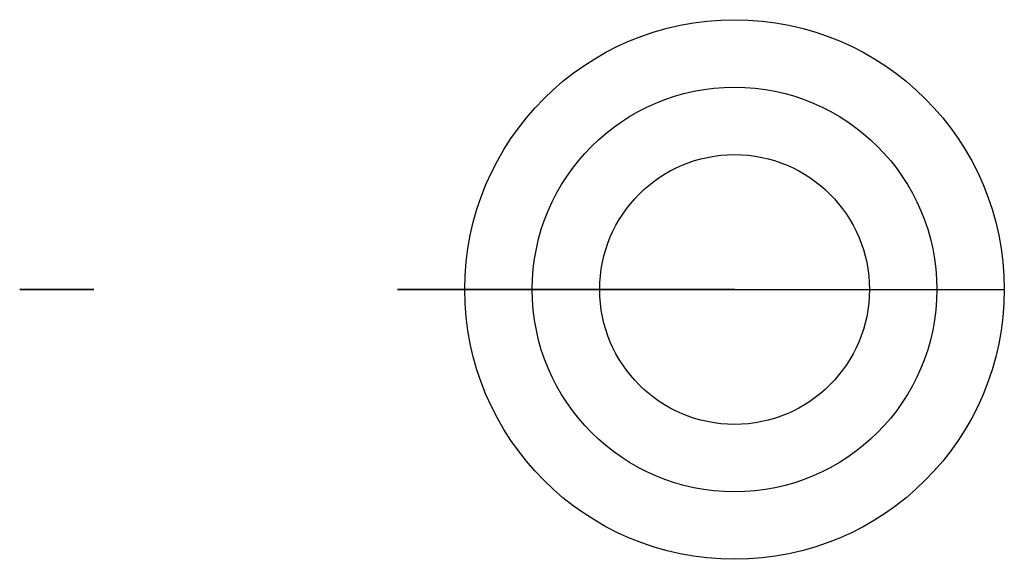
# Model space of a CAD drawing. Header units: centimetres. Extents: x -2.12 to 0.8, y -0.8 to 0.8.
import ezdxf

# ---------------------------------------------------------------- set-up
doc = ezdxf.new("R2010")
doc.units = ezdxf.units.CM
doc.header["$MEASUREMENT"] = 0
for name, color, linetype in [('SPIN Technical v13_Sketch1', 7, 'Continuous'), ('SPIN Technical v13_Sketch2', 7, 'Continuous'), ('SPIN Technical v13_Sketch3', 7, 'Continuous'), ('SPIN Technical v13_Sketch4', 7, 'Continuous'), ('SPIN Technical v13_Sketch5', 7, 'Continuous'), ('SPIN Technical v13_Sketch6', 7, 'Continuous'), ('SPIN Technical v13_Sketch7', 7, 'Continuous')]:
    doc.layers.add(name, color=color, linetype=linetype)

msp = doc.modelspace()

# ---------------------------------------------------------------- linework, layer by layer
at = {"layer": 'SPIN Technical v13_Sketch1'}
msp.add_circle((0, 0), 0.8, dxfattribs=at)
msp.add_point((0, 0), dxfattribs=at)
at = {"layer": 'SPIN Technical v13_Sketch2'}
for radius in [0.8, 0.4]:
    msp.add_circle((0, 0, 2), radius, dxfattribs=at)
msp.add_point((0, 0, 2), dxfattribs=at)
at = {"layer": 'SPIN Technical v13_Sketch3'}
msp.add_circle((0, 0), 0.6, dxfattribs=at)
msp.add_point((0, 0), dxfattribs=at)
at = {"layer": 'SPIN Technical v13_Sketch4'}
for p, q in [((-0.7864, 0, 8.35), (0.8, 0, 8.35)), ((-0.3375, 0, 6.85), (0.3375, 0, 6.85))]:
    msp.add_line(p, q, dxfattribs=at)
msp.add_point((0, 0), dxfattribs=at)
at = {"layer": 'SPIN Technical v13_Sketch5'}
for p, q in [((-0.635, 0, 7.85), (-0.455, 0, 7.85)), ((0, 0, 7.85), (-0.635, 0, 7.85)), ((-0.455, 0, 9.35), (-0.635, 0, 9.35)), ((-0.635, 0, 9.35), (-0.635, 0, 7.85)), ((-0.455, 0, 7.85), (-0.455, 0, 9.35))]:
    msp.add_line(p, q, dxfattribs=at)
msp.add_point((0, 0), dxfattribs=at)
at = {"layer": 'SPIN Technical v13_Sketch6'}
for p, q in [((-0.5, 0, 19.6), (-1, 0, 19.6)), ((0, 0, 19.6), (-1, 0, 19.6)), ((-1, 0, 19.6), (-1, 0, 19.7)), ((-1, 0, 19.7), (-0.5, 0, 19.7)), ((-0.5, 0, 19.7), (-0.5, 0, 19.6))]:
    msp.add_line(p, q, dxfattribs=at)
msp.add_point((0, 0), dxfattribs=at)
at = {"layer": 'SPIN Technical v13_Sketch7', "extrusion": (0, 1, 0)}
msp.add_circle((2.01, 0.26), 0.11, dxfattribs=at)
at = {"layer": 'SPIN Technical v13_Sketch7'}
msp.add_point((0, 0), dxfattribs=at)

doc.saveas('drawing.dxf')
